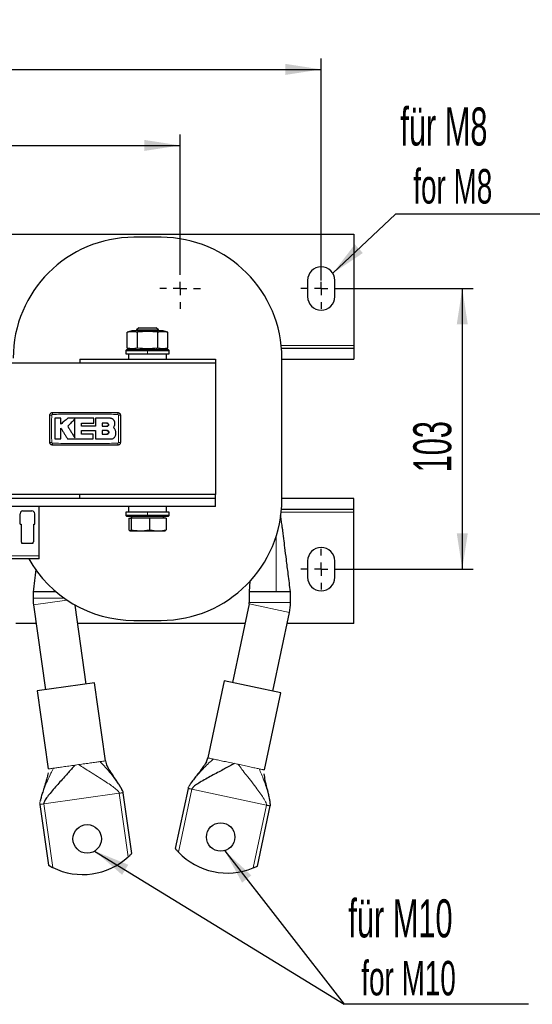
# Model space of a CAD drawing. Header units: millimetres. Extents: x 5 to 418, y 2 to 292.
# Tile 4 of 20: x 111 to 158, y 72 to 162. Entities that reach past the tile are written whole.
import ezdxf

# ---------------------------------------------------------------- set-up
doc = ezdxf.new("R2010")
doc.units = ezdxf.units.MM
doc.layers.add('SLD-0', color=7, linetype='Continuous')
doc.styles.add('SLDTEXTSTYLE0', font='TXT', dxfattribs={"width": 0.605})
doc.dimstyles.new('SLDDIMSTYLE0', dxfattribs={"dimtxt": 3.5, "dimasz": 3.302, "dimexe": 0, "dimexo": 0.0625, "dimgap": 0.875, "dimtad": 1, "dimlfac": 4, "dimrnd": 1e-09, "dimzin": 12, "dimdsep": 46, "dimtxsty": 'SLDTEXTSTYLE0', "dimsah": 1, "dimcen": 0.09, "dimadec": 0, "dimazin": 3, "dimtfac": 1, "dimtofl": 0, "dimtmove": 0, "dimatfit": 3, "dimfxl": 1, "dimfrac": 2, "dimtolj": 1, "dimtzin": 12, "dimarcsym": 0})
doc.dimstyles.new('SLDDIMSTYLE2', dxfattribs={"dimtxt": 3.5, "dimasz": 3.302, "dimexe": 0, "dimexo": 0.0625, "dimgap": 0.875, "dimtad": 1, "dimdec": 0, "dimlfac": 4, "dimrnd": 1e-09, "dimzin": 12, "dimdsep": 46, "dimtxsty": 'SLDTEXTSTYLE0', "dimsah": 1, "dimcen": 0.09, "dimadec": 0, "dimazin": 3, "dimtfac": 1, "dimtofl": 0, "dimtmove": 0, "dimatfit": 3, "dimfxl": 1, "dimfrac": 2, "dimtolj": 1, "dimtzin": 12, "dimarcsym": 0})
doc.dimstyles.new('SLDDIMSTYLE4', dxfattribs={"dimtxt": 0.18, "dimasz": 3.302, "dimexe": 0, "dimexo": 0.0625, "dimgap": 0, "dimtad": 0, "dimtih": 1, "dimtoh": 1, "dimdec": 0, "dimrnd": 1e-09, "dimzin": 0, "dimdsep": 46, "dimtxsty": 'Standard', "dimsah": 1, "dimcen": 0.09, "dimadec": 0, "dimazin": 0, "dimtfac": 3.302, "dimtdec": 0, "dimtofl": 0, "dimtmove": 0, "dimatfit": 3, "dimfxl": 1, "dimfrac": 2, "dimtolj": 1, "dimtzin": 0, "dimarcsym": 0})

# ---------------------------------------------------------------- blocks, each defined once
blk = doc.blocks.new('_D_4')
at = {"layer": 'SLD-0'}
for p, q in [((56.307, 139.505), (56.307, 158.795)), ((138.307, 138.38), (138.307, 158.795)), ((56.307, 157.795), (138.307, 157.795))]:
    blk.add_line(p, q, dxfattribs=at)
for points in [[(56.307, 157.795), (59.609, 157.287), (59.609, 158.303)], [(138.307, 157.795), (135.005, 158.303), (135.005, 157.287)]]:
    blk.add_solid(points, dxfattribs=at)
at = {"layer": 'SLD-0', "insert": (93.297, 162.307), "char_height": 3.5, "attachment_point": 1, "style": 'SLDTEXTSTYLE0'}
blk.add_mtext('328', dxfattribs=at)
blk = doc.blocks.new('_D_5')
at = {"layer": 'SLD-0'}
for p, q in [((140.182, 137.63), (152.307, 137.63)), ((151.307, 137.63), (151.307, 111.805)), ((140.182, 111.805), (152.307, 111.805))]:
    blk.add_line(p, q, dxfattribs=at)
for points in [[(151.307, 137.63), (150.799, 134.328), (151.815, 134.328)], [(151.307, 111.805), (151.815, 115.107), (150.799, 115.107)]]:
    blk.add_solid(points, dxfattribs=at)
at = {"layer": 'SLD-0', "insert": (146.795, 120.707), "char_height": 3.5, "attachment_point": 1, "rotation": 90, "style": 'SLDTEXTSTYLE0'}
blk.add_mtext('103', dxfattribs=at)
blk = doc.blocks.new('_D_6')
at = {"layer": 'SLD-0'}
for p, q in [((69.307, 139.505), (69.307, 151.798)), ((125.307, 139.505), (125.307, 151.798)), ((69.307, 150.798), (125.307, 150.798))]:
    blk.add_line(p, q, dxfattribs=at)
for points in [[(69.307, 150.798), (72.609, 150.29), (72.609, 151.306)], [(125.307, 150.798), (122.005, 151.306), (122.005, 150.29)]]:
    blk.add_solid(points, dxfattribs=at)
at = {"layer": 'SLD-0', "insert": (93.297, 155.31), "char_height": 3.5, "attachment_point": 1, "style": 'SLDTEXTSTYLE0'}
blk.add_mtext('224', dxfattribs=at)
blk = doc.blocks.new('SW_NOTE_0_1')
at = {"layer": 'SLD-0', "color": 0}
blk.add_line((14.31, 0), (0, 0), dxfattribs=at)
at = {"layer": 'SLD-0', "color": 0, "attachment_point": 1, "style": 'SLDTEXTSTYLE0'}
for s, insert, char_height in [('für M8', (0.443, 9.816), 3.5), ('for M8', (1.634, 4.151), 3.175)]:
    blk.add_mtext(s, dxfattribs=dict(at, insert=insert, char_height=char_height))
blk = doc.blocks.new('SW_NOTE_0_2')
at = {"layer": 'SLD-0', "color": 0}
blk.add_line((16.984, 0), (0, 0), dxfattribs=at)
blk.add_line((16.984, 0), (0, 0), dxfattribs=at)
at = {"layer": 'SLD-0', "color": 0, "attachment_point": 1, "style": 'SLDTEXTSTYLE0'}
for s, insert, char_height in [('für M10', (0.389, 9.66), 3.5), ('for M10', (1.579, 3.995), 3.175)]:
    blk.add_mtext(s, dxfattribs=dict(at, insert=insert, char_height=char_height))
blk = doc.blocks.new('SW_CENTERMARKSYMBOL_0')
at = {"layer": 'SLD-0', "color": 0}
for p, q in [((0, 1.25), (0, 1.875)), ((-1.25, 0), (-1.875, 0)), ((0, 0), (-0.625, 0)), ((0, 0), (0, 0.625)), ((0, 0), (0, -0.625)), ((0, 0), (0.625, 0)), ((1.25, 0), (1.875, 0)), ((0, -1.25), (0, -1.875))]:
    blk.add_line(p, q, dxfattribs=at)
blk = doc.blocks.new('SW_CENTERMARKSYMBOL_1')
at = {"layer": 'SLD-0', "color": 0}
for p, q in [((0, 1.25), (0, 1.875)), ((-1.25, 0), (-1.875, 0)), ((0, 0), (-0.625, 0)), ((0, 0), (0, 0.625)), ((0, 0), (0, -0.625)), ((0, 0), (0.625, 0)), ((1.25, 0), (1.875, 0)), ((0, -1.25), (0, -1.875))]:
    blk.add_line(p, q, dxfattribs=at)
blk = doc.blocks.new('SW_CENTERMARKSYMBOL_6')
at = {"layer": 'SLD-0', "color": 0}
for p, q in [((0, 1.25), (0, 1.875)), ((-1.25, 0), (-1.875, 0)), ((0, 0), (-0.625, 0)), ((0, 0), (0, 0.625)), ((0, 0), (0, -0.625)), ((0, 0), (0.625, 0)), ((1.25, 0), (1.875, 0)), ((0, -1.25), (0, -1.875))]:
    blk.add_line(p, q, dxfattribs=at)

msp = doc.modelspace()

# ---------------------------------------------------------------- linework, layer by layer
at = {"color": 7, "linetype": 'Continuous', "lineweight": 25}
for p, q in [((53.3071, 142.6303), (141.3071, 142.6303)), ((123.5571, 142.3428), (121.0571, 142.3428)), ((141.3071, 142.6303), (141.3071, 132.3803)), ((137.0571, 138.3803), (137.0571, 136.8803)), ((139.5571, 136.8803), (139.5571, 138.3803)), ((120.8571, 133.7303), (120.4289, 133.6155)), ((120.4308, 132.1445), (120.4308, 133.616)), ((122.3071, 133.7303), (120.8571, 133.7303)), ((121.4989, 134.0053), (121.3071, 133.8135)), ((121.3071, 133.8135), (121.3071, 133.7303)), ((121.3071, 133.8135), (123.3071, 133.8135)), ((122.3071, 133.6834), (121.369, 133.616)), ((121.369, 132.1445), (121.369, 133.616)), ((121.4989, 134.0053), (123.1154, 134.0053)), ((123.7571, 133.7303), (122.3071, 133.7303)), ((123.2453, 133.616), (122.3071, 133.6834)), ((123.3071, 133.8135), (123.1154, 134.0053)), ((123.2453, 132.1445), (123.2453, 133.616)), ((123.3071, 133.7303), (123.3071, 133.8135)), ((124.1854, 133.6155), (123.7571, 133.7303)), ((124.1835, 132.1445), (124.1835, 133.616)), ((141.3071, 132.3803), (141.3071, 132.1303)), ((120.4071, 132.0303), (120.3071, 131.9303)), ((120.3071, 131.9303), (120.3071, 131.6303)), ((120.3071, 131.9303), (122.3071, 131.9303)), ((120.3071, 131.6303), (122.3071, 131.6303)), ((120.4071, 132.0303), (122.3071, 132.0303)), ((120.4239, 132.1464), (120.8571, 132.0303)), ((120.5571, 131.6303), (120.5571, 131.1303)), ((122.3071, 132.0303), (124.2071, 132.0303)), ((122.3071, 131.9303), (124.3071, 131.9303)), ((122.3071, 131.6303), (124.3071, 131.6303)), ((123.7571, 132.0303), (124.1904, 132.1464)), ((124.0571, 131.1303), (124.0571, 131.6303)), ((124.3071, 131.9303), (124.2071, 132.0303)), ((124.3071, 131.6303), (124.3071, 131.9303)), ((134.6447, 132.1303), (141.3071, 132.1303)), ((141.3071, 132.1303), (141.3071, 131.1303)), ((128.5571, 130.7553), (66.0571, 130.7553)), ((116.0571, 131.1303), (116.0571, 130.7553)), ((116.0571, 131.1303), (128.5571, 131.1303)), ((128.5571, 131.1303), (128.5571, 130.7553)), ((128.5571, 130.7553), (128.5571, 118.6803)), ((134.6821, 118.2178), (134.6821, 131.2178)), ((134.6821, 131.1303), (141.3071, 131.1303)), ((114.3294, 125.6875), (113.7796, 125.6875)), ((114.3294, 125.1543), (114.3294, 125.6875)), ((116.2334, 124.9476), (116.2334, 125.236)), ((117.3545, 125.236), (117.3545, 125.6875)), ((118.8507, 125.6875), (117.5283, 125.6875)), ((118.5732, 125.2324), (118.138, 125.2324)), ((118.138, 125.2324), (118.138, 124.9534)), ((116.2337, 124.2352), (116.2337, 124.554)), ((117.3096, 123.7842), (117.3096, 124.2352)), ((118.138, 124.9534), (118.5732, 124.9534)), ((118.138, 124.554), (118.138, 124.2352)), ((118.5732, 124.554), (118.138, 124.554)), ((118.138, 124.2352), (118.5732, 124.2352)), ((113.7796, 123.7842), (114.3291, 123.7842)), ((128.5571, 118.6803), (66.0571, 118.6803)), ((116.0571, 118.3053), (103.5571, 118.3053)), ((116.0571, 118.3053), (116.0571, 118.6803)), ((128.5571, 118.3053), (116.0571, 118.3053)), ((128.5571, 118.3053), (128.5571, 118.6803)), ((128.5571, 117.5553), (128.5571, 118.3053)), ((141.3071, 118.3053), (134.6821, 118.3053)), ((141.3071, 117.3053), (141.3071, 118.3053)), ((128.5571, 117.5553), (91.0571, 117.5553)), ((110.5759, 115.9303), (110.5759, 116.9053)), ((110.8259, 117.1553), (111.6634, 117.1553)), ((111.9134, 115.9303), (111.9134, 116.9053)), ((112.3196, 113.0178), (112.3196, 117.5553)), ((120.3071, 117.0553), (120.3071, 116.7553)), ((122.3071, 117.0553), (120.3071, 117.0553)), ((120.5571, 117.5553), (120.5571, 117.0553)), ((124.3071, 117.0553), (122.3071, 117.0553)), ((124.0571, 117.0553), (124.0571, 117.5553)), ((124.3071, 116.7553), (124.3071, 117.0553)), ((141.3071, 117.3053), (134.6447, 117.3053)), ((141.3071, 117.0553), (141.3071, 117.3053)), ((141.3071, 106.8053), (141.3071, 117.0553)), ((120.3071, 116.7553), (120.4071, 116.6553)), ((122.3071, 116.7553), (120.3071, 116.7553)), ((122.3071, 116.6553), (120.4071, 116.6553)), ((120.5953, 116.5053), (120.5953, 115.4218)), ((120.5953, 116.5053), (120.7857, 116.5053)), ((120.8534, 116.6553), (120.7668, 116.5053)), ((120.7857, 116.5053), (120.7857, 115.4218)), ((122.4975, 116.5053), (120.7857, 116.5053)), ((124.3071, 116.7553), (122.3071, 116.7553)), ((124.2071, 116.6553), (122.3071, 116.6553)), ((122.4975, 116.5053), (122.4975, 115.4218)), ((124.0189, 116.5053), (122.4975, 116.5053)), ((123.8475, 116.5053), (123.7609, 116.6553)), ((124.0189, 116.5053), (124.0189, 115.4218)), ((124.2071, 116.6553), (124.3071, 116.7553)), ((110.5759, 115.9303), (110.6634, 115.9303)), ((110.6634, 115.9303), (110.6634, 114.3615)), ((111.8259, 114.3615), (111.8259, 115.9303)), ((111.8259, 115.9303), (111.9134, 115.9303)), ((120.6905, 115.3303), (121.6416, 115.3303)), ((121.6416, 115.3303), (123.2582, 115.3303)), ((123.2582, 115.3303), (123.9315, 115.3303)), ((110.6634, 114.3615), (110.6925, 114.3324)), ((110.7071, 114.297), (110.7071, 114.2053)), ((110.7071, 114.2053), (111.2446, 114.2053)), ((111.2446, 114.2053), (111.7821, 114.2053)), ((111.7821, 114.2053), (111.7821, 114.297)), ((111.7968, 114.3324), (111.8259, 114.3615)), ((112.3196, 112.7678), (107.2946, 112.7678)), ((112.3196, 112.7678), (112.3196, 113.0178)), ((137.0571, 112.5553), (137.0571, 111.0553)), ((139.5571, 111.0553), (139.5571, 112.5553)), ((131.7344, 110.7315), (131.6797, 109.7178)), ((111.7596, 109.7178), (111.7596, 109.1426)), ((113.8797, 109.7178), (111.7596, 109.7178)), ((131.6796, 109.7178), (131.6796, 108.7305)), ((134.1462, 109.7178), (131.6796, 109.7178)), ((135.4796, 109.7178), (134.1462, 109.7178)), ((135.4796, 108.7305), (135.4796, 109.7178)), ((111.8025, 108.5302), (112.9025, 100.7033)), ((116.6655, 101.2322), (115.6443, 108.4984)), ((131.6665, 108.6058), (130.127, 101.3628)), ((121.0571, 107.0928), (123.5571, 107.0928)), ((133.844, 100.5727), (135.3835, 107.8157)), ((112.0449, 106.8053), (110.1687, 106.8053)), ((131.2838, 106.8053), (115.8822, 106.8053)), ((141.3071, 106.8053), (135.1687, 106.8053)), ((129.3812, 101.5213), (127.8738, 94.4298)), ((134.5898, 100.4142), (129.3812, 101.5213)), ((117.4206, 101.3383), (112.1474, 100.5972)), ((112.1474, 100.5972), (113.1564, 93.4178)), ((118.4296, 94.1589), (117.4206, 101.3383)), ((133.0824, 93.3226), (134.5898, 100.4142)), ((127.7392, 94.0825), (127.8738, 94.4298)), ((118.4296, 94.1589), (118.5386, 93.799)), ((126.0381, 91.6251), (124.8626, 86.0949)), ((120.852, 85.6343), (120.0652, 91.233)), ((112.3906, 90.1544), (113.1775, 84.5557)), ((132.4432, 84.4836), (133.6187, 90.0138))]:
    msp.add_line(p, q, dxfattribs=at)
at = {"color": 7, "linetype": 'Continuous', "lineweight": 18}
for p, q in [((122.3071, 133.7303), (122.3071, 133.6834)), ((134.6212, 132.3803), (141.3071, 132.3803)), ((122.3071, 132.0303), (122.3071, 131.9303)), ((122.3071, 131.6303), (122.3071, 131.9303)), ((123.0321, 132.0303), (123.2453, 132.1445)), ((122.3071, 117.0553), (122.3071, 116.7553)), ((141.3071, 117.0553), (134.6212, 117.0553)), ((122.3071, 116.6553), (122.3071, 116.7553)), ((134.1462, 109.7178), (134.1552, 114.8345)), ((112.3196, 113.0178), (107.2946, 113.0178)), ((114.6223, 109.1426), (111.7596, 109.1426)), ((114.8831, 108.9632), (111.8025, 108.5302)), ((135.3835, 107.8157), (131.6665, 108.6058)), ((135.4796, 108.7305), (131.6796, 108.7305)), ((128.2831, 94.3428), (128.3712, 94.324)), ((113.5707, 93.476), (113.6599, 93.4885)), ((115.6274, 93.765), (115.9585, 93.8116)), ((117.926, 94.0881), (118.0152, 94.1006)), ((130.3146, 93.9109), (130.6416, 93.8414)), ((132.5851, 93.4283), (132.6732, 93.4096)), ((125.1584, 85.7632), (126.3886, 91.5506)), ((126.0572, 91.6211), (126.0381, 91.6251)), ((133.2682, 90.0883), (126.3886, 91.5506)), ((119.7103, 91.1832), (112.7455, 90.2043)), ((119.7103, 91.1832), (120.5338, 85.324)), ((120.0652, 91.233), (120.0458, 91.2303)), ((112.4099, 90.1572), (112.3906, 90.1544)), ((113.5689, 84.3451), (112.7455, 90.2043)), ((133.2682, 90.0883), (132.038, 84.3008)), ((133.6187, 90.0138), (133.5996, 90.0179))]:
    msp.add_line(p, q, dxfattribs=at)
at = {"color": 7, "linetype": 'Continuous', "lineweight": 25}
for centre in [(116.7498, 86.9802), (129.0487, 87.1514)]:
    msp.add_circle(centre, 1.3125, dxfattribs=at)
for centre, radius, start, end in [((121.0571, 131.2178), 11.125, 90, 180), ((123.5571, 131.2178), 11.125, 0, 90), ((138.3071, 138.3803), 1.25, 360, 180), ((138.3071, 136.8803), 1.25, 180, 360), ((123.5571, 118.2178), 11.125, 270, 0), ((110.8259, 116.9053), 0.25, 90, 180), ((111.6634, 116.9053), 0.25, 0, 90), ((110.6571, 114.297), 0.05, 0, 45), ((111.8321, 114.297), 0.05, 135, 180), ((138.3071, 112.5553), 1.25, 0, 180), ((121.0571, 118.2178), 11.125, 209.333197, 270), ((138.3071, 111.0553), 1.25, 180, 0), ((116.1596, 109.1426), 4.4, 180, 188), ((131.0796, 108.7305), 0.6, 348, 0), ((131.0796, 108.7305), 4.4, 348, 0), ((116.3323, 89.951), 6.25, 243.759583, 312.240417), ((129.6725, 90.0859), 6.25, 223.759583, 292.240417)]:
    msp.add_arc(centre, radius, start, end, dxfattribs=at)
at = {"color": 7, "linetype": 'Continuous', "lineweight": 18}
for centre, radius, start, end in [((113.4366, 122.3464), 3.6236, 89.328019, 92.047607), ((117.0768, 126.0883), 3.522, 177.893288, 180.691365), ((116.0376, 126.0883), 3.522, 359.308621, 2.106755), ((119.6777, 122.3463), 3.6238, 87.952474, 90.671954), ((113.4366, 127.0867), 3.6212, 267.951047, 270.672418), ((117.0749, 123.3472), 3.5202, 179.308283, 182.10781), ((116.0375, 123.3472), 3.522, 357.893277, 0.691368), ((119.6777, 127.0892), 3.6238, 269.328049, 272.047515)]:
    msp.add_arc(centre, radius, start, end, dxfattribs=at)
at = {"color": 7, "linetype": 'Continuous', "lineweight": 25}
for points, knots in [([(120.4308, 133.616), (120.5871, 133.6497), (120.8999, 133.717), (121.2126, 133.6497), (121.369, 133.616)], [0, 0, 0, 0, 0.4999949, 1, 1, 1, 1]), ([(123.2453, 133.616), (123.4017, 133.6497), (123.7144, 133.717), (124.0272, 133.6497), (124.1835, 133.616)], [0, 0, 0, 0, 0.4999949, 1, 1, 1, 1]), ([(121.369, 132.1445), (121.2126, 132.1108), (120.8999, 132.0435), (120.5871, 132.1108), (120.4308, 132.1445)], [0, 0, 0, 0, 0.4999949, 1, 1, 1, 1]), ([(123.2453, 132.1445), (122.9321, 132.1108), (122.3066, 132.0435), (121.6811, 132.1109), (121.369, 132.1445)], [0, 0, 0, 0, 0.5008729, 1, 1, 1, 1]), ([(124.1835, 132.1445), (124.0272, 132.1108), (123.7144, 132.0435), (123.4017, 132.1108), (123.2453, 132.1445)], [0, 0, 0, 0, 0.4999949, 1, 1, 1, 1]), ([(113.3071, 125.9678), (113.3099, 125.9959), (113.3154, 126.0521), (113.3585, 126.127), (113.422, 126.1835), (113.4923, 126.2135), (113.5387, 126.2165), (113.5571, 126.2178)], [0, 0, 0, 0, 0.2146728, 0.4293525, 0.6440267, 0.8586958, 1, 1, 1, 1]), ([(113.3071, 123.4678), (113.3071, 123.7336), (113.3071, 124.2831), (113.3071, 125.1165), (113.3071, 125.684), (113.3071, 125.9678)], [0, 0, 0, 0, 0.3189779, 0.6594764, 1, 1, 1, 1]), ([(113.5571, 126.2178), (114.0571, 126.2178), (115.057, 126.2178), (116.557, 126.2178), (118.0571, 126.2178), (119.0571, 126.2178), (119.5571, 126.2178)], [0, 0, 0, 0, 0.24997604, 0.49996096, 0.74997548, 1, 1, 1, 1]), ([(119.5571, 126.2178), (119.5641, 126.2176), (119.5781, 126.2173), (119.599, 126.2145), (119.6197, 126.2101), (119.6371, 126.2048), (119.6551, 126.198), (119.6734, 126.1895), (119.6941, 126.1773), (119.7116, 126.1647), (119.7304, 126.1486), (119.7499, 126.1282), (119.7664, 126.1053), (119.7805, 126.081), (119.7921, 126.0553), (119.7999, 126.0293), (119.8047, 126.0046), (119.8068, 125.9863), (119.8071, 125.9724), (119.8071, 125.9678)], [0, 0, 0, 0, 0.0533174, 0.1068784, 0.1607091, 0.2147895, 0.2457434, 0.3074932, 0.3687209, 0.4295761, 0.4722181, 0.5579389, 0.644292, 0.6869331, 0.772652, 0.8590031, 0.8940974, 0.9645814, 1, 1, 1, 1]), ([(119.8071, 125.9678), (119.8071, 125.702), (119.8071, 125.1524), (119.8071, 124.319), (119.8071, 123.7515), (119.8071, 123.4678)], [0, 0, 0, 0, 0.3189779, 0.6594763, 1, 1, 1, 1]), ([(113.7796, 125.6875), (113.7796, 125.4272), (113.7796, 124.9799), (113.7796, 124.3453), (113.7796, 123.9713), (113.7796, 123.7842)], [0, 0, 0, 0, 0.4103219, 0.7051227, 1, 1, 1, 1]), ([(114.9551, 125.6875), (114.8509, 125.5987), (114.6423, 125.421), (114.4337, 125.2433), (114.3294, 125.1543)], [0, 0, 0, 0, 0.4998076, 1, 1, 1, 1]), ([(117.3545, 125.6875), (116.9546, 125.6875), (116.1548, 125.6875), (115.355, 125.6875), (114.9551, 125.6875)], [0, 0, 0, 0, 0.4999252, 1, 1, 1, 1]), ([(115.6109, 125.628), (115.5018, 125.5157), (115.2833, 125.291), (115.0645, 125.066), (114.9551, 124.9534)], [0, 0, 0, 0, 0.4996886, 1, 1, 1, 1]), ([(115.6109, 123.8755), (115.6109, 124.0053), (115.6109, 124.2651), (115.6109, 124.6067), (115.6109, 124.8992), (115.6109, 125.1422), (115.6109, 125.3853), (115.6109, 125.5471), (115.6109, 125.628)], [0, 0, 0, 0, 0.22253383, 0.44542719, 0.58382398, 0.72232903, 0.86112491, 1, 1, 1, 1]), ([(116.2334, 125.236), (116.4202, 125.236), (116.7939, 125.236), (117.1676, 125.236), (117.3545, 125.236)], [0, 0, 0, 0, 0.4999563, 1, 1, 1, 1]), ([(117.5283, 125.6875), (117.5283, 125.5645), (117.5283, 125.3183), (117.5283, 125.0712), (117.5283, 124.9476)], [0, 0, 0, 0, 0.4996919, 1, 1, 1, 1]), ([(118.5732, 124.9534), (118.5889, 124.9549), (118.6203, 124.958), (118.6621, 124.9821), (118.6939, 125.0176), (118.712, 125.0619), (118.7144, 125.1096), (118.7009, 125.1554), (118.673, 125.1941), (118.634, 125.2213), (118.5985, 125.2316), (118.5781, 125.2322), (118.5732, 125.2324)], [0, 0, 0, 0, 0.10757797, 0.21515507, 0.32274136, 0.43026461, 0.53768061, 0.64498658, 0.75221303, 0.85941075, 0.96664052, 1, 1, 1, 1]), ([(118.5732, 125.2324), (118.5889, 125.2308), (118.6203, 125.2277), (118.662, 125.2037), (118.6937, 125.1683), (118.7119, 125.1242), (118.7144, 125.0765), (118.7011, 125.0308), (118.6733, 124.9919), (118.6343, 124.9646), (118.5987, 124.9542), (118.5782, 124.9535), (118.5732, 124.9534)], [0, 0, 0, 0, 0.1073342, 0.214672, 0.3219286, 0.42913, 0.5363386, 0.6436097, 0.7509826, 0.8584684, 0.9660383, 1, 1, 1, 1]), ([(119.3074, 125.2309), (119.3071, 125.2436), (119.3065, 125.269), (119.3015, 125.3071), (119.2935, 125.345), (119.2829, 125.3798), (119.2669, 125.4209), (119.2434, 125.4667), (119.214, 125.5089), (119.1805, 125.5479), (119.1432, 125.5834), (119.1037, 125.6119), (119.0665, 125.6338), (119.0329, 125.6504), (118.9921, 125.6658), (118.9566, 125.6755), (118.9182, 125.6831), (118.8845, 125.687), (118.8592, 125.6874), (118.8507, 125.6875)], [0, 0, 0, 0, 0.0531045, 0.1065636, 0.1604524, 0.2147061, 0.2585819, 0.345068, 0.4293373, 0.4732192, 0.5597174, 0.6439986, 0.6765432, 0.7402533, 0.8007396, 0.8587485, 0.8939038, 0.964515, 1, 1, 1, 1]), ([(119.1651, 124.8519), (119.1832, 124.8717), (119.2201, 124.912), (119.2615, 124.9829), (119.2912, 125.0597), (119.3089, 125.143), (119.3079, 125.2008), (119.3074, 125.2309)], [0, 0, 0, 0, 0.1933317, 0.392265, 0.5855984, 0.7845474, 1, 1, 1, 1]), ([(114.3291, 124.7789), (114.3795, 124.6961), (114.4803, 124.5305), (114.6316, 124.2818), (114.783, 124.0329), (114.8839, 123.8671), (114.9343, 123.7842)], [0, 0, 0, 0, 0.2497455, 0.4995706, 0.7497151, 1, 1, 1, 1]), ([(114.3291, 123.7842), (114.3291, 123.9498), (114.3291, 124.2812), (114.3291, 124.613), (114.3291, 124.7789)], [0, 0, 0, 0, 0.4998112, 1, 1, 1, 1]), ([(114.9551, 124.9534), (115.0097, 124.8637), (115.1188, 124.6843), (115.2828, 124.4148), (115.4469, 124.1451), (115.5562, 123.9654), (115.6109, 123.8755)], [0, 0, 0, 0, 0.2495676, 0.4992836, 0.7495374, 1, 1, 1, 1]), ([(117.5283, 124.9476), (117.3125, 124.9476), (116.8809, 124.9476), (116.4492, 124.9476), (116.2334, 124.9476)], [0, 0, 0, 0, 0.4999281, 1, 1, 1, 1]), ([(116.2337, 124.554), (116.4494, 124.554), (116.881, 124.554), (117.3125, 124.554), (117.5283, 124.554)], [0, 0, 0, 0, 0.4999244, 1, 1, 1, 1]), ([(117.3096, 124.2352), (117.1303, 124.2352), (116.7717, 124.2352), (116.413, 124.2352), (116.2337, 124.2352)], [0, 0, 0, 0, 0.4999585, 1, 1, 1, 1]), ([(117.5283, 124.554), (117.5283, 124.4255), (117.5283, 124.1685), (117.5283, 123.9124), (117.5283, 123.7842)], [0, 0, 0, 0, 0.4995999, 1, 1, 1, 1]), ([(118.5732, 124.2352), (118.5776, 124.2353), (118.5865, 124.2355), (118.5997, 124.2372), (118.613, 124.24), (118.6259, 124.244), (118.6384, 124.2489), (118.6504, 124.2549), (118.6619, 124.2619), (118.6764, 124.2725), (118.6895, 124.2849), (118.7008, 124.2987), (118.711, 124.3135), (118.7192, 124.3295), (118.7253, 124.3463), (118.73, 124.3636), (118.7325, 124.3814), (118.7327, 124.3994), (118.7314, 124.4172), (118.7279, 124.4349), (118.7222, 124.4518), (118.7168, 124.4642), (118.7104, 124.476), (118.7032, 124.4872), (118.6949, 124.4979), (118.6842, 124.5094), (118.6702, 124.5216), (118.6553, 124.5316), (118.6394, 124.5399), (118.6227, 124.5466), (118.6053, 124.551), (118.5913, 124.553), (118.5817, 124.5538), (118.5761, 124.5539), (118.5732, 124.554)], [0, 0, 0, 0, 0.0263746, 0.0529321, 0.0800666, 0.1074008, 0.1338711, 0.1605269, 0.1874697, 0.2148061, 0.2678463, 0.2947691, 0.3220847, 0.3750949, 0.4020019, 0.4293012, 0.4823085, 0.5092137, 0.5365108, 0.5895412, 0.6164579, 0.6437662, 0.670234, 0.6968867, 0.7238255, 0.7511561, 0.7909738, 0.834756, 0.8586203, 0.8984718, 0.9422917, 0.9661768, 0.9830646, 1, 1, 1, 1]), ([(118.5732, 124.554), (118.5776, 124.5539), (118.5865, 124.5536), (118.5998, 124.5519), (118.613, 124.5491), (118.6281, 124.5445), (118.6452, 124.5373), (118.6607, 124.5282), (118.6751, 124.5175), (118.6884, 124.5054), (118.7001, 124.4916), (118.7089, 124.4786), (118.7152, 124.4674), (118.7208, 124.4552), (118.7254, 124.4425), (118.7289, 124.4295), (118.7313, 124.4163), (118.7326, 124.4029), (118.7327, 124.3894), (118.7314, 124.3715), (118.7278, 124.3539), (118.722, 124.3369), (118.7148, 124.3205), (118.7056, 124.305), (118.6946, 124.2909), (118.6824, 124.2778), (118.6685, 124.2663), (118.6535, 124.2566), (118.6376, 124.2483), (118.6208, 124.242), (118.6033, 124.2379), (118.5916, 124.2361), (118.5816, 124.2353), (118.576, 124.2352), (118.5732, 124.2352)], [0, 0, 0, 0, 0.0264281, 0.0530398, 0.0802303, 0.1076206, 0.1474828, 0.191315, 0.2152071, 0.2550661, 0.2988955, 0.3227865, 0.3492894, 0.375978, 0.4029543, 0.4303247, 0.4568013, 0.4834633, 0.5104127, 0.5377558, 0.5907993, 0.6177236, 0.645041, 0.6980534, 0.7249617, 0.7522623, 0.8052684, 0.8321731, 0.8594696, 0.9124966, 0.9394115, 0.9667179, 0.9833363, 1, 1, 1, 1]), ([(119.3074, 124.6757), (119.303, 124.6837), (119.2901, 124.7077), (119.2656, 124.7451), (119.2336, 124.7856), (119.2003, 124.8212), (119.1766, 124.8419), (119.1651, 124.8519)], [0, 0, 0, 0, 0.1206414, 0.3588541, 0.5866373, 0.7991473, 1, 1, 1, 1]), ([(119.3392, 124.0471), (119.3534, 124.0811), (119.3821, 124.1499), (119.4025, 124.2599), (119.4055, 124.3725), (119.3894, 124.4805), (119.3576, 124.5836), (119.3243, 124.6447), (119.3074, 124.6757)], [0, 0, 0, 0, 0.16798075, 0.3408314, 0.50881272, 0.68166816, 0.83885227, 1, 1, 1, 1]), ([(113.5571, 123.2178), (113.5537, 123.2178), (113.5432, 123.2179), (113.5258, 123.2195), (113.5049, 123.223), (113.4878, 123.2274), (113.4699, 123.2332), (113.4515, 123.2407), (113.4301, 123.252), (113.4134, 123.2629), (113.3951, 123.2769), (113.3756, 123.2948), (113.3576, 123.3164), (113.3419, 123.3398), (113.3286, 123.3646), (113.3187, 123.391), (113.3122, 123.4163), (113.308, 123.4401), (113.3074, 123.4585), (113.3071, 123.4678)], [0, 0, 0, 0, 0.0265998, 0.0799799, 0.1336756, 0.187691, 0.2148046, 0.2775978, 0.3393446, 0.3996885, 0.4295933, 0.5153732, 0.6012609, 0.644313, 0.7300911, 0.8159768, 0.859028, 0.9292978, 1, 1, 1, 1]), ([(114.9343, 123.7842), (115.3301, 123.7842), (116.1218, 123.7842), (116.9136, 123.7842), (117.3096, 123.7842)], [0, 0, 0, 0, 0.4999225, 1, 1, 1, 1]), ([(117.5283, 123.7842), (117.7648, 123.7842), (118.238, 123.7842), (118.711, 123.7842), (118.9475, 123.7842)], [0, 0, 0, 0, 0.4999801, 1, 1, 1, 1]), ([(118.9475, 123.7842), (118.9951, 123.7889), (119.0903, 123.7982), (119.2165, 123.8713), (119.2985, 123.9606), (119.3289, 124.0253), (119.3392, 124.0471)], [0, 0, 0, 0, 0.2851253, 0.5702516, 0.8553553, 1, 1, 1, 1]), ([(119.8071, 123.4678), (119.8044, 123.4397), (119.7989, 123.3835), (119.7558, 123.3085), (119.6923, 123.252), (119.622, 123.222), (119.5756, 123.219), (119.5571, 123.2178)], [0, 0, 0, 0, 0.21467278, 0.42935247, 0.64402667, 0.85869576, 1, 1, 1, 1]), ([(119.5571, 123.2178), (119.0572, 123.2178), (118.0573, 123.2178), (116.5573, 123.2178), (115.0572, 123.2178), (114.0572, 123.2178), (113.5571, 123.2178)], [0, 0, 0, 0, 0.249976, 0.499961, 0.7499755, 1, 1, 1, 1]), ([(135.4797, 109.7178), (135.4114, 110.2596), (135.2861, 111.2534), (135.1152, 112.6097), (134.9783, 113.6961), (134.8854, 114.4338), (134.8277, 114.891), (134.7929, 115.1681), (134.7569, 115.4524), (134.7085, 115.805), (134.645, 116.2386), (134.5848, 116.5794), (134.5735, 116.7549), (134.5724, 116.7708)], [0, 0, 0, 0, 0.2199378, 0.40335534, 0.55026016, 0.66065743, 0.70216738, 0.73565237, 0.77217966, 0.81716951, 0.89338185, 0.99037686, 1, 1, 1, 1]), ([(120.6905, 115.3303), (120.6746, 115.3348), (120.6427, 115.3438), (120.6112, 115.3957), (120.5953, 115.4218)], [0, 0, 0, 0, 0.4977806, 1, 1, 1, 1]), ([(120.7857, 115.4218), (120.77, 115.3959), (120.7385, 115.344), (120.7066, 115.3349), (120.6905, 115.3303)], [0, 0, 0, 0, 0.49811277, 1, 1, 1, 1]), ([(120.7857, 115.4218), (120.9269, 115.3959), (121.2103, 115.344), (121.4975, 115.3349), (121.6416, 115.3303)], [0, 0, 0, 0, 0.49811277, 1, 1, 1, 1]), ([(121.6416, 115.3303), (121.7846, 115.3348), (122.0718, 115.3438), (122.3552, 115.3957), (122.4975, 115.4218)], [0, 0, 0, 0, 0.49778063, 1, 1, 1, 1]), ([(122.4975, 115.4218), (122.5054, 115.42), (122.6344, 115.3913), (122.8871, 115.3441), (123.1342, 115.3349), (123.2582, 115.3303)], [0, 0, 0, 0, 0.03145487, 0.51397558, 1, 1, 1, 1]), ([(123.2582, 115.3303), (123.3542, 115.3331), (123.5468, 115.3387), (123.8005, 115.3756), (123.9573, 115.4087), (124.0189, 115.4218)], [0, 0, 0, 0, 0.37635327, 0.75480011, 1, 1, 1, 1]), ([(123.9238, 115.3303), (123.9397, 115.3348), (123.9716, 115.3438), (124.0031, 115.3957), (124.0189, 115.4218)], [0, 0, 0, 0, 0.4977806, 1, 1, 1, 1]), ([(112.0278, 111.7939), (112.0268, 111.7859), (111.9372, 111.094), (111.8479, 110.4019), (111.7597, 109.7178)], [0, 0, 0, 0, 0.0114796, 1, 1, 1, 1]), ([(115.6274, 93.765), (115.512, 93.6348), (115.2588, 93.3491), (114.9048, 92.9585), (114.5196, 92.5332), (114.1221, 92.0921), (113.7129, 91.6282), (113.3398, 91.187), (113.0663, 90.837), (112.8972, 90.5882), (112.8121, 90.441), (112.7625, 90.3317), (112.7454, 90.2573), (112.7436, 90.2233), (112.7449, 90.2103), (112.7455, 90.2043)], [0, 0, 0, 0, 0.0781591, 0.1714186, 0.2791858, 0.4190541, 0.5640356, 0.7218879, 0.857226, 0.9114767, 0.9541996, 0.9837127, 0.9942303, 0.9973255, 1, 1, 1, 1]), ([(120.0652, 91.233), (120.0633, 91.2436), (120.0591, 91.2671), (120.0375, 91.3389), (119.9868, 91.4559), (119.8839, 91.6521), (119.7278, 91.9131), (119.4894, 92.282), (119.1881, 92.7316), (118.8445, 93.2256), (118.6305, 93.6214), (118.5321, 93.8035)], [0, 0, 0, 0, 0.0085727, 0.0190629, 0.0636408, 0.1286097, 0.2443487, 0.3868911, 0.6013834, 0.8166411, 1, 1, 1, 1]), ([(127.7467, 94.0824), (127.7043, 94.0121), (127.5658, 93.7825), (127.2987, 93.4208), (126.9841, 93.0138), (126.6696, 92.607), (126.4162, 92.2758), (126.2634, 92.0421), (126.2006, 91.9461)], [0, 0, 0, 0, 0.0753274, 0.2462553, 0.4891149, 0.6781112, 0.8678328, 1, 1, 1, 1]), ([(130.3146, 93.9109), (130.1615, 93.828), (129.8259, 93.6462), (129.3597, 93.4002), (128.8522, 93.1323), (128.3279, 92.8537), (127.7847, 92.5577), (127.2832, 92.2708), (126.9065, 92.0354), (126.6625, 91.8595), (126.5322, 91.7502), (126.4481, 91.6645), (126.4067, 91.6004), (126.3933, 91.5691), (126.3901, 91.5565), (126.3886, 91.5506)], [0, 0, 0, 0, 0.07815907, 0.17141855, 0.27918581, 0.41905409, 0.56403557, 0.72188794, 0.857226, 0.91147673, 0.95419963, 0.9837127, 0.99423032, 0.9973255, 1, 1, 1, 1]), ([(113.1558, 93.0479), (113.14, 92.9674), (113.0884, 92.7042), (112.9611, 92.273), (112.8047, 91.7829), (112.6483, 91.2931), (112.5234, 90.8952), (112.4597, 90.6233), (112.4336, 90.5116)], [0, 0, 0, 0, 0.0753274, 0.2462553, 0.4891149, 0.6781112, 0.8678328, 1, 1, 1, 1]), ([(133.6187, 90.0138), (133.6206, 90.0244), (133.6246, 90.0479), (133.6289, 90.1228), (133.6213, 90.2501), (133.5916, 90.4696), (133.5342, 90.7683), (133.4364, 91.1965), (133.307, 91.722), (133.1531, 92.3038), (133.0875, 92.7488), (133.0573, 92.9536)], [0, 0, 0, 0, 0.00857266, 0.01906287, 0.06364078, 0.1286097, 0.24434867, 0.38689106, 0.60138339, 0.8166411, 1, 1, 1, 1]), ([(124.8626, 86.0949), (124.8649, 86.0921), (124.8697, 86.0864), (124.9054, 86.0437), (124.9603, 85.9796), (125.0404, 85.889), (125.1116, 85.8122), (125.1533, 85.7685), (125.1584, 85.7632)], [0, 0, 0, 0, 0.1625415, 0.324504, 0.4998447, 0.7117953, 0.9647227, 1, 1, 1, 1]), ([(120.5338, 85.324), (120.5785, 85.3653), (120.6665, 85.4466), (120.7669, 85.5464), (120.8293, 85.6104), (120.8505, 85.6327), (120.8518, 85.634), (120.852, 85.6343)], [0, 0, 0, 0, 0.2897266, 0.5701644, 0.7589, 0.9488943, 1, 1, 1, 1]), ([(113.1775, 84.5557), (113.1807, 84.5538), (113.187, 84.5501), (113.2352, 84.5222), (113.3087, 84.4807), (113.415, 84.4231), (113.5081, 84.3752), (113.5623, 84.3484), (113.5689, 84.3451)], [0, 0, 0, 0, 0.1625415, 0.324504, 0.4998447, 0.7117953, 0.9647227, 1, 1, 1, 1]), ([(132.038, 84.3008), (132.0942, 84.3244), (132.2047, 84.3707), (132.3331, 84.4302), (132.4137, 84.469), (132.4413, 84.4827), (132.4429, 84.4834), (132.4432, 84.4836)], [0, 0, 0, 0, 0.2897266, 0.5701644, 0.7589, 0.9488943, 1, 1, 1, 1])]:
    msp.add_open_spline(points, degree=3, knots=knots, dxfattribs=at)
at = {"color": 7, "linetype": 'Continuous', "lineweight": 18}
for points, knots in [([(113.4791, 125.9698), (113.4776, 125.8277), (113.4745, 125.5435), (113.4717, 125.1172), (113.4708, 124.6908), (113.4722, 124.1403), (113.4764, 123.7319), (113.4791, 123.4657)], [0, 0, 0, 0, 0.1702473, 0.3404988, 0.5107709, 0.6810498, 1, 1, 1, 1]), ([(113.555, 126.0458), (113.5495, 126.0454), (113.5355, 126.0443), (113.5143, 126.035), (113.4951, 126.0178), (113.4819, 125.9953), (113.48, 125.9783), (113.4791, 125.9698)], [0, 0, 0, 0, 0.140567, 0.3553278, 0.5708439, 0.7860438, 1, 1, 1, 1]), ([(119.5593, 126.0458), (119.0589, 126.0513), (118.0582, 126.0623), (116.557, 126.068), (115.0559, 126.0623), (114.0553, 126.0513), (113.555, 126.0458)], [0, 0, 0, 0, 0.2500112, 0.500039, 0.7500099, 1, 1, 1, 1]), ([(119.6352, 125.9698), (119.6347, 125.9754), (119.6337, 125.9894), (119.6244, 126.0106), (119.6073, 126.0298), (119.5847, 126.043), (119.5677, 126.0449), (119.5593, 126.0458)], [0, 0, 0, 0, 0.1406564, 0.3555028, 0.5710316, 0.7861708, 1, 1, 1, 1]), ([(119.6352, 123.4657), (119.6367, 123.6078), (119.6398, 123.892), (119.6426, 124.3183), (119.6435, 124.7447), (119.6421, 125.2953), (119.6379, 125.7036), (119.6352, 125.9698)], [0, 0, 0, 0, 0.17024735, 0.34049899, 0.51077129, 0.68105041, 1, 1, 1, 1]), ([(113.4791, 123.4657), (113.4795, 123.4601), (113.4806, 123.4461), (113.4899, 123.4249), (113.507, 123.4057), (113.5296, 123.3925), (113.5466, 123.3907), (113.555, 123.3897)], [0, 0, 0, 0, 0.1406569, 0.3555038, 0.5710329, 0.7861716, 1, 1, 1, 1]), ([(113.555, 123.3897), (114.0554, 123.3842), (115.0561, 123.3732), (116.5573, 123.3676), (118.0584, 123.3732), (119.059, 123.3842), (119.5593, 123.3897)], [0, 0, 0, 0, 0.2500113, 0.5000392, 0.7500099, 1, 1, 1, 1]), ([(119.5593, 123.3897), (119.5648, 123.3902), (119.5788, 123.3913), (119.6, 123.4005), (119.6192, 123.4177), (119.6324, 123.4403), (119.6342, 123.4572), (119.6352, 123.4657)], [0, 0, 0, 0, 0.14056682, 0.35532754, 0.57084354, 0.78604362, 1, 1, 1, 1]), ([(126.0381, 91.6251), (126.0413, 91.6375), (126.0486, 91.6656), (126.0699, 91.7181), (126.1183, 91.8165), (126.2465, 92.0237), (126.4618, 92.3162), (126.7602, 92.6845), (127.1164, 93.0941), (127.5187, 93.5244), (127.9272, 93.9381), (128.2344, 94.2051), (128.3712, 94.324)], [0, 0, 0, 0, 0.0070991, 0.0161411, 0.0348424, 0.0819148, 0.2037604, 0.3426684, 0.4976105, 0.686255, 0.8602833, 1, 1, 1, 1]), ([(112.3906, 90.1544), (112.3894, 90.1671), (112.3866, 90.196), (112.3887, 90.2527), (112.4006, 90.3617), (112.4502, 90.6003), (112.5524, 90.9487), (112.7068, 91.3968), (112.9015, 91.9036), (113.1323, 92.4455), (113.3747, 92.974), (113.5721, 93.33), (113.6599, 93.4885)], [0, 0, 0, 0, 0.00709907, 0.01614109, 0.03484244, 0.08191483, 0.20376045, 0.34266839, 0.49761046, 0.68625499, 0.8602833, 1, 1, 1, 1]), ([(119.7103, 91.1832), (119.7088, 91.1908), (119.7055, 91.2078), (119.6933, 91.2383), (119.6574, 91.303), (119.5809, 91.3923), (119.4587, 91.5103), (119.2274, 91.7029), (118.8682, 91.964), (118.3449, 92.314), (117.736, 92.7009), (117.1071, 93.092), (116.5231, 93.4533), (116.1335, 93.7006), (115.9585, 93.8116)], [0, 0, 0, 0, 0.0034633, 0.0076788, 0.0163022, 0.0458253, 0.0885627, 0.1428318, 0.2782157, 0.4361215, 0.6202175, 0.7917782, 0.9065179, 1, 1, 1, 1]), ([(120.0652, 91.233), (120.0628, 91.2456), (120.0575, 91.2741), (120.0399, 91.328), (119.9985, 91.4295), (119.885, 91.6451), (119.6907, 91.952), (119.4187, 92.3401), (119.0919, 92.7736), (118.7207, 93.2309), (118.342, 93.6721), (118.0542, 93.9599), (117.926, 94.0881)], [0, 0, 0, 0, 0.0070991, 0.0161411, 0.0348424, 0.0819148, 0.2037604, 0.3426684, 0.4976105, 0.686255, 0.8602833, 1, 1, 1, 1]), ([(133.2682, 90.0883), (133.2694, 90.096), (133.2721, 90.1131), (133.271, 90.146), (133.2594, 90.219), (133.2181, 90.3291), (133.1436, 90.4819), (132.9922, 90.7419), (132.7439, 91.1101), (132.3719, 91.6179), (131.932, 92.1898), (131.4748, 92.7725), (131.0496, 93.3117), (130.768, 93.6773), (130.6416, 93.8414)], [0, 0, 0, 0, 0.0034633, 0.0076788, 0.0163022, 0.0458253, 0.0885627, 0.1428318, 0.2782157, 0.4361215, 0.6202175, 0.7917782, 0.9065179, 1, 1, 1, 1]), ([(133.6187, 90.0138), (133.6208, 90.0264), (133.6256, 90.055), (133.6275, 90.1117), (133.6232, 90.2213), (133.5904, 90.4627), (133.5127, 90.8175), (133.3899, 91.2753), (133.2311, 91.7944), (133.0386, 92.3511), (132.8337, 92.8952), (132.6617, 93.2641), (132.5851, 93.4283)], [0, 0, 0, 0, 0.0070991, 0.0161411, 0.0348424, 0.0819148, 0.2037604, 0.3426684, 0.4976105, 0.686255, 0.8602833, 1, 1, 1, 1])]:
    msp.add_open_spline(points, degree=3, knots=knots, dxfattribs=at)
for points in [[(127.8738, 94.4298), (127.8919, 94.4259), (127.9281, 94.4182), (128.1647, 94.3679), (128.2831, 94.3428)], [(128.3712, 94.324), (128.4932, 94.2981), (128.7373, 94.2462), (129.2146, 94.1448), (129.745, 94.032), (130.1247, 93.9513), (130.3146, 93.9109)], [(113.1564, 93.4178), (113.1747, 93.4203), (113.2114, 93.4255), (113.4509, 93.4592), (113.5707, 93.476)], [(113.6599, 93.4885), (113.7835, 93.5059), (114.0306, 93.5406), (114.5138, 93.6085), (115.0508, 93.684), (115.4352, 93.738), (115.6274, 93.765)], [(115.9585, 93.8116), (116.1507, 93.8386), (116.5352, 93.8926), (117.0721, 93.9681), (117.5553, 94.036), (117.8025, 94.0707), (117.926, 94.0881)], [(118.0152, 94.1006), (118.135, 94.1175), (118.3746, 94.1511), (118.4112, 94.1563), (118.4296, 94.1589)], [(130.6416, 93.8414), (130.8315, 93.8011), (131.2112, 93.7204), (131.7416, 93.6076), (132.2189, 93.5062), (132.463, 93.4543), (132.5851, 93.4283)], [(132.6732, 93.4096), (132.7915, 93.3845), (133.0281, 93.3342), (133.0643, 93.3265), (133.0824, 93.3226)], [(126.3886, 91.5506), (126.3523, 91.5583), (126.2799, 91.5737), (126.1821, 91.5945), (126.1018, 91.6116), (126.072, 91.6179), (126.0572, 91.6211)], [(120.0458, 91.2303), (120.0308, 91.2282), (120.0007, 91.224), (119.9193, 91.2125), (119.8204, 91.1986), (119.747, 91.1883), (119.7103, 91.1832)], [(112.7455, 90.2043), (112.7088, 90.1991), (112.6354, 90.1888), (112.5365, 90.1749), (112.4551, 90.1635), (112.425, 90.1593), (112.4099, 90.1572)], [(133.5996, 90.0179), (133.5847, 90.021), (133.555, 90.0274), (133.4746, 90.0444), (133.3769, 90.0652), (133.3044, 90.0806), (133.2682, 90.0883)]]:
    msp.add_open_spline(points, degree=3, dxfattribs=at)

# ---------------------------------------------------------------- block references
at = {"layer": 'SLD-0'}
for name, p in [('SW_NOTE_0_1', (145.1595, 144.4736)), ('SW_CENTERMARKSYMBOL_6', (125.3071, 137.6303)), ('SW_CENTERMARKSYMBOL_0', (138.3071, 137.6303)), ('SW_CENTERMARKSYMBOL_1', (138.3071, 111.8053)), ('SW_NOTE_0_2', (140.4245, 71.7565))]:
    msp.add_blockref(name, p, dxfattribs=at)

# ---------------------------------------------------------------- dimensions: what is measured, and where the dimension line sits
for base, p1, p2, picture, middle in [((138.3071, 157.7955), (56.3071, 139.5053), (138.3071, 138.3803), '_D_4', (97.3071, 157.7955)), ((125.3071, 150.7984), (69.3071, 139.5053), (125.3071, 139.5053), '_D_6', (97.3071, 150.7984))]:
    dim = msp.add_linear_dim(base=base, p1=p1, p2=p2, dimstyle='SLDDIMSTYLE0', dxfattribs=at)
    dim.commit()
    dim.dimension.update_dxf_attribs({"geometry": picture, "text_midpoint": middle, "dimtype": 160})
dim = msp.add_linear_dim(base=(151.3071, 111.8053), p1=(140.1821, 137.6303), p2=(140.1821, 111.8053), angle=90, dimstyle='SLDDIMSTYLE2', dxfattribs=at)
dim.commit()
dim.dimension.update_dxf_attribs({"geometry": '_D_5', "text_midpoint": (151.3071, 124.7178), "dimtype": 160})

# ---------------------------------------------------------------- leaders
for points in [[(139.374, 139.0317), (145.1595, 144.4736)], [(117.4374, 85.8622), (140.4245, 71.7565)], [(129.418, 85.892), (140.4245, 71.7565)]]:
    msp.add_leader(points, dimstyle='SLDDIMSTYLE4', dxfattribs=at)

doc.saveas('drawing.dxf')
